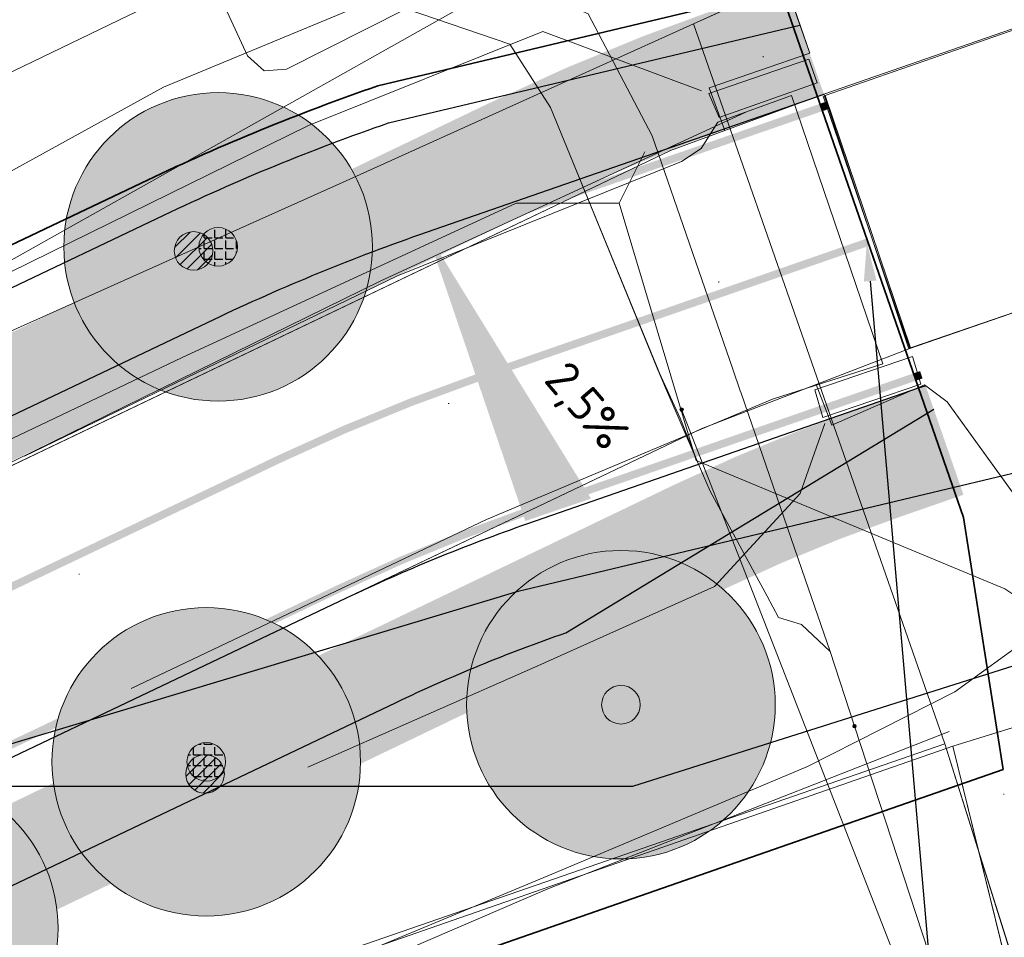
# Model space of a CAD drawing. Header units: metres. Extents: x 163628 to 167855, y 402678 to 405435.
# Tile 207 of 256: x 165175 to 165188, y 403743 to 403755. Entities that reach past the tile are written whole.
import ezdxf
from ezdxf import colors
from ezdxf.entities.mleader import LeaderData, LeaderLine
from ezdxf.math import Vec2, Vec3

# ---------------------------------------------------------------- set-up
doc = ezdxf.new("R2010")
doc.units = ezdxf.units.M
doc.linetypes.add('X-CA190022.004-UO-DWM_Snelfietsroute$0$1-2', pattern=[3, 0, -2, 1])
doc.layers.get('0').update_dxf_attribs({"lineweight": 25})
for name, color, linetype, lineweight in [('X-CA190022.004-UO-BGT_Ondergrond$0$GE_316_WGDFietspad_Vlak_GEM', 253, 'Continuous', 9), ('X-CA190022.004-UO-BGT_Ondergrond$0$GE_367_OWGBerm_groenvoorziening_grasenk_GEM', 253, 'Continuous', 9), ('X-CA190022.004-UO-BGT_Ondergrond$0$GE_471_BTDBouwland_Vlak_GEM', 253, 'Continuous', 9), ('X-CA190022.004-UO-BGT_Ondergrond$0$GE_523_WTDGreppel_drogesloot_Vlak_GEM', 253, 'Continuous', 9), ('X-CA190022.004-UO-BGT_Ondergrond$0$GE_541_OWTOever_slootkant_Vlak_GEM', 253, 'Continuous', 9), ('X-CA190022.004-UO-BGT_Ondergrond$0$GE_701_OBDOverbrugging_dek_Vlak_GEM', 253, 'Continuous', 9), ('X-CA190022.004-UO-DTM inmeting$0$B-ME-KW-KUNSTWERK_BRUG_FIETSBRUG-G', 170, 'Continuous', 18), ('X-CA190022.004-UO-DTM inmeting$0$B-WE-GR-BOOM-S', 246, 'Continuous', 0), ('X-CA190022.004-UO-DTM inmeting$0$B-WE-GW-TALUD_KRUIN-G', 246, 'Continuous', 0), ('X-CA190022.004-UO-DTM inmeting$0$B-WE-GW-TALUD_TEEN-G', 246, 'Continuous', 0), ('X-CA190022.004-UO-DTM inmeting$0$B-WE-GW-WATERGANG_BODEM-G', 246, 'Continuous', 0), ('X-CA190022.004-UO-DTM inmeting$0$B-WE-IE-TERREINAFSCHEIDING_KUNSTMATIG_RASTERHEKWERK-G', 246, 'X-CA190022.004-UO-DTM inmeting$0$IE-TERREINAFSCHEIDING-KUNSTMATIG-OPEN', 0), ('X-CA190022.004-UO-DTM inmeting$0$B-WE-OG-HOOGTEPUNT-S', 246, 'Continuous', 0), ('X-CA190022.004-UO-DTM inmeting$0$B-WE-VH-VERHARDING_ASFALT-G', 246, 'Continuous', 0), ('X-CA190022.004-UO-DTM inmeting$0$B-WE-VH-VERHARDING_BETON-G', 246, 'Continuous', 0), ('X-CA190022.004-UO-DWM_Beplanting$0$B-WE-GR-BOOM-S AFKOMSTIG UIT BGT', 252, 'Continuous', 0), ('X-CA190022.004-UO-DWM_Beplanting$0$N-GV-GR-BOOM_SOLITAIR-G', 92, 'Continuous', 18), ('X-CA190022.004-UO-DWM_Beplanting$0$N-WE-GR-BOOM-S', 90, 'Continuous', 18), ('X-CA190022.004-UO-DWM_Snelfietsroute$0$N-WE-GW-BERM-G', 125, 'Continuous', 25), ('X-CA190022.004-UO-DWM_Snelfietsroute$0$N-WE-VH-KANTVERHARDING-G', 125, 'Continuous', 25), ('X-CA190022.004-UO-DWM_Snelfietsroute$0$N-WE-VW-MARKERING_LANGS_STREEP_12-G', 7, 'X-CA190022.004-UO-DWM_Snelfietsroute$0$1-2', 35), ('X-CA190022.004-UO-DWM_Snelfietsroute$0$N-WE-VW-MARKERING_LANGS_STREEP_DOORGETROKKEN_010-G', 125, 'Continuous', 25), ('X-CA190022.004-UO-GZM_Werkgrens_v0.1$0$N-WE-KG-GRENS_SYSTEEMGRENS-G', 7, 'X-CA190022.004-UO-GZM_Werkgrens_v0.1$0$KG-OG', 35), ('X-CA190022.004-UO-KAD_Percelen$0$B-WE-KG-GRENS_PERCEEL-GV', 150, 'Continuous', 9), ('X-CA190022.004-UO-TXT_Tekst 1op200$0$N-WE-VH-VERKANTING-G', 7, 'Continuous', 35), ('X-CA190022.004-UO-TXT_Tekst 1op200$0$N-WE-VH-VERKANTING-T18', 7, 'Continuous', 18), ('X-CA190022.004-UO-TXT_Tekst 1op200$0$X-XX-AL-T25- LEADER BOVENGRONDSE INFRA', 7, 'Continuous', 25), ('X-CA190022.004-UO-WHM_Riolering gemeente - drukleidingen_v0.1$0$Riool_onder_druk_asbestcement_leidingen_450_hgml', 214, 'X-CA190022.004-UO-WHM_Riolering gemeente - drukleidingen_v0.1$0$1-200 PERSLEIDING', 25), ('X-CA190022.004-UO-WHM_Riolering gemeente - drukleidingen_v0.1$0$Riool_onder_druk_pvc_leidingen_400_hgml', 214, 'X-CA190022.004-UO-WHM_Riolering gemeente - drukleidingen_v0.1$0$1-200 PERSLEIDING', 25)]:
    doc.layers.add(name, color=color, linetype=linetype, lineweight=lineweight)
doc.layers.add('X-CA190022.004-UO-DTM inmeting$0$X-XX-AL-MEETPUNT-S', color=246, linetype='Continuous', lineweight=0, plot=False)
doc.layers.add('X-CA190022.004-UO-DWM_Beplanting$0$B-WE-GR-BOOM-S AFKOMSTIG UIT BOMENBESTAND GEMEENTE', color=252, linetype='Continuous')
doc.layers.add('X-CA190022.004-UO-DWM_Beplanting$0$N-GV-GR-GRAS-A-200', color=7, linetype='Continuous')
for name, color, linetype, lineweight, transparency in [('X-CA190022.004-UO-KL_Wenstracé_v0.3$0$N-WE-KL-TRACE_WENSTRACE-G 1.5m', 24, 'Continuous', 35, 0.6), ('X-CA190022.004-UO-KLIC$0$B-OI-KL-DATA_ZIGGO BV_0000546674_VECT_19O042616-G', 42, 'X-CA190022.004-UO-KLIC$0$1-200 ZIGGO', 0, 0.25), ('X-CA190022.004-UO-KLIC$0$B-WE-KL-ET_LS-G', 42, 'X-CA190022.004-UO-KLIC$0$1-200 LAAGSPANNING', 0, 0.25), ('X-CA190022.004-UO-KLIC$0$B-WE-KL-ET_LS_HULPSTUK-S', 42, 'X-CA190022.004-UO-KLIC$0$1-200 LAAGSPANNING', 0, 0.25), ('X-CA190022.004-UO-KLIC$0$B-WE-KL-ET_LS_KABELBED-G', 42, 'X-CA190022.004-UO-KLIC$0$1-200 LAAGSPANNING', 0, 0.25), ('X-CA190022.004-UO-KLIC$0$B-WE-KL-ET_MS-G', 42, 'X-CA190022.004-UO-KLIC$0$1-200 MIDDENSPANNING', 0, 0.25), ('X-CA190022.004-UO-KLIC$0$B-WE-KL-ET_MS_DUCT-G', 42, 'X-CA190022.004-UO-KLIC$0$1-200 MIDDENSPANNING', 0, 0.25), ('X-CA190022.004-UO-KLIC$0$B-WE-KL-ET_MS_HULPSTUK-S', 42, 'X-CA190022.004-UO-KLIC$0$1-200 MIDDENSPANNING', 0, 0.25), ('X-CA190022.004-UO-KLIC$0$B-WE-KL-ET_MS_MANTELBUIS-G', 42, 'X-CA190022.004-UO-KLIC$0$1-200 MIDDENSPANNING', 0, 0.25)]:
    doc.layers.add(name, color=color, linetype=linetype, lineweight=lineweight, transparency=transparency)
doc.styles.add('X-CA190022.004-UO-KLIC$0$NLCS-ISO', font='NLCS-ISO.ttf')
doc.styles.add('X-CA190022.004-UO-TXT_Tekst 1op200$0$NLCS-ISO-M200-T25', font='NLCS-ISO.ttf', dxfattribs={"height": 0.5})
doc.styles.add('X-CA190022.004-UO-TXT_Tekst 1op200$0$NLCS-ISO-M500-T18', font='NLCS-ISO.ttf', dxfattribs={"height": 0.9})
doc.styles.add('X-CA190022.004-UO-WHM_Riolering gemeente - drukleidingen_v0.1$0$NLCS-ISO', font='NLCS-ISO.ttf')
doc.linetypes.add('X-CA190022.004-UO-DTM inmeting$0$IE-TERREINAFSCHEIDING-KUNSTMATIG-OPEN', pattern='A,7,-1.5,[67,NLCS.SHX,S=0.75,R=0,X=0,Y=0],-1.5', length=10)
doc.linetypes.add('X-CA190022.004-UO-GZM_Werkgrens_v0.1$0$KG-OG', pattern='A,5.5,-1.5,[2,NLCS.SHX,S=0.5,R=0,X=0,Y=0],-1.5', length=8.5)
doc.linetypes.add('X-CA190022.004-UO-KLIC$0$1-200 LAAGSPANNING', pattern='A,1.5,-0.6,["LS",X-CA190022.004-UO-KLIC$0$NLCS-ISO,S=0.24,R=0,X=-0.45,Y=-0.12],-0.05', length=2.15)
doc.linetypes.add('X-CA190022.004-UO-KLIC$0$1-200 MIDDENSPANNING', pattern='A,1.5,-0.6,["MS",X-CA190022.004-UO-KLIC$0$NLCS-ISO,S=0.24,R=0,X=-0.5,Y=-0.12],-0.05', length=2.15)
doc.linetypes.add('X-CA190022.004-UO-KLIC$0$1-200 ZIGGO', pattern='A,1.5,-0.6,["ZIGGO",X-CA190022.004-UO-KLIC$0$NLCS-ISO,S=0.24,R=0,X=-0.5,Y=-0.12],-0.5', length=2.6)
doc.linetypes.add('X-CA190022.004-UO-WHM_Riolering gemeente - drukleidingen_v0.1$0$1-200 PERSLEIDING', pattern='A,1.5,-0.6,["PERS",X-CA190022.004-UO-WHM_Riolering gemeente - drukleidingen_v0.1$0$NLCS-ISO,S=0.24,R=0,X=-0.5,Y=-0.12],-0.65', length=2.75)

# ---------------------------------------------------------------- blocks, each defined once
blk = doc.blocks.new('X-CA190022.004-UO-DTM inmeting$0$punt')
at = {"color": 0, "lineweight": -2}
blk.add_line((0, 0), (0, 0), dxfattribs=at)
blk = doc.blocks.new('X-CA190022.004-UO-DTM inmeting$0$SOG-HOOGTEPUNT-SO')
for p, q in [((-0.5, 0), (0.5, 0)), ((0, 0.5), (0, -0.5))]:
    blk.add_line(p, q)
blk = doc.blocks.new('X-CA190022.004-UO-DTM inmeting$0$boom')
h = blk.add_hatch()
h.set_pattern_fill('ANSI31', color=256, scale=0.13)
h.paths.add_polyline_path([(-1, 0, 1), (1, 0, 1)])
blk.add_circle((0, 0), 1)
blk = doc.blocks.new('X-CA190022.004-UO-KLIC$0$SKL-WTB_HULP_MOF-SO')
at = {"linetype": 'ByBlock', "lineweight": 18}
h = blk.add_hatch(color=0, dxfattribs=at)
h.dxf.hatch_style = 1
h.paths.add_polyline_path([(-0.5625, 0, 1), (0.5625, 0, 1)])
at = {"color": 0, "linetype": 'ByBlock', "lineweight": 18}
blk.add_circle((0, 0), 0.5625, dxfattribs=at)
at = {"color": 0, "linetype": 'ByBlock', "lineweight": 18, "style": 'X-CA190022.004-UO-KLIC$0$NLCS-ISO', "flags": 1}
for tag, p in [('TYPE', (1.5, 0)), ('OMSCHRIJVING', (1.5, -3)), ('LABEL', (1.5, -1.5))]:
    blk.add_attdef(tag, p, '', height=1, dxfattribs=at)
blk = doc.blocks.new('X-CA190022.004-UO-DWM_Beplanting$0$SGR-BOOM_01-SO')
at = {"linetype": 'ByBlock', "lineweight": 18}
h = blk.add_hatch(color=0, dxfattribs=at)
h.dxf.hatch_style = 1
edge = h.paths.add_edge_path()
edge.add_arc((0, 0), 0.25, 0, 360)
at = {"color": 0, "linetype": 'ByBlock', "lineweight": 18}
for radius in [2, 0.25]:
    blk.add_circle((0, 0), radius, dxfattribs=at)
blk = doc.blocks.new('X-CA190022.004-UO-DWM_Beplanting$0$IMGEOBoom')
at = {"transparency": 33554457}
h = blk.add_hatch(color=256, dxfattribs=at)
h.dxf.hatch_style = 1
edge = h.paths.add_edge_path()
edge.add_arc((0, 0), 100, 0, 360)
edge = h.paths.add_edge_path(flags=17)
edge.add_arc((0, 0), 12.5, 0, 360)
h = blk.add_hatch()
h.set_pattern_fill('ANGLE', color=256)
h.set_pattern_definition([(0, (0, 0), (0, 6.985), [5.08, -1.905]), (90, (0, 0), (-6.985, 4e-16), [5.08, -1.905])])
edge = h.paths.add_edge_path(flags=17)
edge.add_arc((0, 0), 12.5, 0, 360)
at = {"layer": 'X-CA190022.004-UO-DWM_Beplanting$0$N-GV-GR-GRAS-A-200'}
h = blk.add_hatch(color=256, dxfattribs=at)
h.dxf.hatch_style = 1
edge = h.paths.add_edge_path(flags=17)
edge.add_arc((0, 0), 12.5, 0, 360)
at = {"xscale": 50, "yscale": 50, "zscale": 50}
blk.add_blockref('X-CA190022.004-UO-DWM_Beplanting$0$SGR-BOOM_01-SO', (0, 0), dxfattribs=at)
blk = doc.blocks.new('X-CA190022.004-UO-DWM_Beplanting$0$sfr nieuwe boom')
at = {"layer": 'X-CA190022.004-UO-DWM_Beplanting$0$N-GV-GR-BOOM_SOLITAIR-G', "transparency": 33554470}
h = blk.add_hatch(color=256, dxfattribs=at)
h.dxf.hatch_style = 1
edge = h.paths.add_edge_path()
edge.add_arc((0, 0), 2, 0, 360)
at = {"layer": 'X-CA190022.004-UO-DWM_Beplanting$0$N-GV-GR-BOOM_SOLITAIR-G'}
h = blk.add_hatch(color=256, dxfattribs=at)
h.dxf.hatch_style = 1
edge = h.paths.add_edge_path()
edge.add_arc((0, 0), 0.25, 0, 360)
for radius in [2, 0.25]:
    blk.add_circle((0, 0), radius, dxfattribs=at)
blk = doc.blocks.new('*U79')
blk.add_solid([(2.5, 0.9), (2.5, 0), (-1.457, 0)])

msp = doc.modelspace()

# ---------------------------------------------------------------- linework, layer by layer
at = {"layer": 'X-CA190022.004-UO-BGT_Ondergrond$0$GE_316_WGDFietspad_Vlak_GEM', "flags": 128}
for points in [[(165202.63, 403755.706), (165194.848, 403753.018), (165192.101, 403752.069), (165186.921, 403750.28), (165185.821, 403753.58), (165190.8, 403755.308), (165193.719, 403756.321), (165201.987, 403759.192), (165206.213, 403760.659), (165207.345, 403757.335), (165202.63, 403755.706)], [(165185.719, 403749.815), (165184.231, 403749.24), (165122.291, 403719.73), (165053.915, 403686.762), (165052.461, 403689.781), (165132.711, 403728.4), (165183.831, 403752.85), (165184.537, 403753.109), (165185.821, 403753.58), (165186.921, 403750.28), (165185.719, 403749.815)]]:
    msp.add_lwpolyline(points, dxfattribs=at)
at = {"layer": 'X-CA190022.004-UO-BGT_Ondergrond$0$GE_367_OWGBerm_groenvoorziening_grasenk_GEM', "flags": 128}
for points in [[(164932.953, 403634.789), (165023.639, 403678.975), (165070.999, 403701.067), (165132.581, 403730.701), (165170.417, 403748.692), (165184.73, 403756.741), (165185.637, 403754.111), (165184.335, 403753.662), (165184.537, 403753.109)], [(165184.537, 403753.109), (165183.831, 403752.85), (165132.711, 403728.4), (165052.461, 403689.781), (164928.718, 403630.232), (164889.73, 403611.47), (164818.92, 403577.18), (164816.029, 403574.659)], [(165122.937, 403717.713), (165094.402, 403704.045), (165032.278, 403674.165), (165005.531, 403661.522), (164948.23, 403634.27), (164926.832, 403623.885), (164907.381, 403614.3), (164900.508, 403610.843), (164898.003, 403609.583), (164897.083, 403611.142), (164930.224, 403627.122), (165053.915, 403686.762), (165122.291, 403719.73), (165184.231, 403749.24), (165185.719, 403749.815), (165185.922, 403749.29), (165187.126, 403749.813), (165187.419, 403749.59), (165190.069, 403745.923), (165187.491, 403745.125), (165175.482, 403740.948), (165156.764, 403733.73), (165124.503, 403718.459), (165122.937, 403717.713)]]:
    msp.add_lwpolyline(points, dxfattribs=at)
at = {"layer": 'X-CA190022.004-UO-BGT_Ondergrond$0$GE_471_BTDBouwland_Vlak_GEM', "flags": 128}
msp.add_lwpolyline([(164926.832, 403623.885), (164948.23, 403634.27), (165005.531, 403661.522), (165032.278, 403674.165), (165094.402, 403704.045), (165122.937, 403717.713), (165135.997, 403688.925), (165137.32, 403689.851), (165124.503, 403718.459), (165156.764, 403733.73), (165175.482, 403740.948), (165187.491, 403745.125), (165193.408, 403721.084)], dxfattribs=at)
at = {"layer": 'X-CA190022.004-UO-BGT_Ondergrond$0$GE_523_WTDGreppel_drogesloot_Vlak_GEM', "flags": 128}
msp.add_lwpolyline([(165184.73, 403756.741), (165170.417, 403748.692), (165132.581, 403730.701), (165070.999, 403701.067), (165023.639, 403678.975), (164932.953, 403634.789)], dxfattribs=at)
at = {"layer": 'X-CA190022.004-UO-BGT_Ondergrond$0$GE_541_OWTOever_slootkant_Vlak_GEM', "flags": 128}
msp.add_lwpolyline([(165193.408, 403721.084), (165187.491, 403745.125), (165190.069, 403745.923), (165187.419, 403749.59), (165187.126, 403749.813), (165185.922, 403749.29), (165185.719, 403749.815), (165186.921, 403750.28), (165185.821, 403753.58), (165184.537, 403753.109), (165184.335, 403753.662), (165185.637, 403754.111), (165184.73, 403756.741), (165183.018, 403761.706)], dxfattribs=at)
at = {"layer": 'X-CA190022.004-UO-BGT_Ondergrond$0$GE_701_OBDOverbrugging_dek_Vlak_GEM', "flags": 128}
msp.add_lwpolyline([(165207.345, 403757.335), (165202.63, 403755.706), (165192.101, 403752.069), (165191.826, 403751.974), (165186.921, 403750.28), (165185.821, 403753.58), (165190.8, 403755.308), (165201.987, 403759.192), (165206.213, 403760.659), (165207.345, 403757.335)], dxfattribs=at)
at = {"layer": 'X-CA190022.004-UO-DTM inmeting$0$B-ME-KW-KUNSTWERK_BRUG_FIETSBRUG-G'}
for points in [[(165206.204, 403760.615, 9.242), (165200.542, 403758.659, 9.334), (165195.76, 403757.018, 9.36), (165190.21, 403755.091, 9.331), (165185.837, 403753.562, 9.249)], [(165207.335, 403757.322, 9.239), (165201.64, 403755.4, 9.294), (165196.89, 403753.74, 9.334), (165191.331, 403751.796, 9.322), (165186.946, 403750.29, 9.25)], [(165185.837, 403753.562, 9.249), (165186.946, 403750.29, 9.25)]]:
    msp.add_polyline3d(points, dxfattribs=at)
at = {"layer": 'X-CA190022.004-UO-DTM inmeting$0$B-WE-GW-TALUD_KRUIN-G'}
for points in [[(165184.233, 403753.625, 8.976), (165182.177, 403754.395, 8.756), (165179.141, 403753.176, 8.877), (165171.917, 403749.625, 8.854)], [(165179.132, 403744.856, 9.054), (165182.111, 403746.17, 9.015), (165184.403, 403747.197, 9.045), (165185.515, 403748.403, 9.063), (165185.835, 403749.309, 9.169)]]:
    msp.add_polyline3d(points, dxfattribs=at)
at = {"layer": 'X-CA190022.004-UO-DTM inmeting$0$B-WE-GW-TALUD_TEEN-G'}
msp.add_polyline3d([(165178.59, 403741.924, 8.235), (165182.344, 403743.488, 8.168), (165185.607, 403744.864, 8.072), (165187.517, 403745.831, 8.06), (165188.508, 403746.551, 8.069), (165190.064, 403747.417, 7.897)], dxfattribs=at)
at = {"layer": 'X-CA190022.004-UO-DTM inmeting$0$B-WE-GW-WATERGANG_BODEM-G'}
for points in [[(165170.22, 403751.424, 8.403), (165176.806, 403754.602, 8.245), (165181.557, 403756.858, 8.22), (165183.919, 403758.001, 8.192), (165185.718, 403758.888, 7.816), (165185.534, 403760.683, 7.684), (165184.966, 403762.553, 7.548)], [(165170.981, 403750.214, 8.437), (165177.258, 403753.67, 8.285), (165181.847, 403755.579, 8.119), (165185.217, 403756.44, 8.141), (165187.213, 403756.235, 7.656), (165188.152, 403755.404, 7.526), (165188.541, 403754.895, 7.431)]]:
    msp.add_polyline3d(points, dxfattribs=at)
at = {"layer": 'X-CA190022.004-UO-DTM inmeting$0$B-WE-IE-TERREINAFSCHEIDING_KUNSTMATIG_RASTERHEKWERK-G'}
for p, q in [((165182.241, 403743.277, 8.142), (165187.447, 403745.316, 8.043)), ((165178.665, 403741.74, 8.26), (165182.241, 403743.277, 8.142))]:
    msp.add_line(p, q, dxfattribs=at)
at = {"layer": 'X-CA190022.004-UO-DTM inmeting$0$B-WE-VH-VERHARDING_ASFALT-G'}
for points in [[(165185.402, 403753.562, 9.24), (165184.448, 403753.22, 9.169), (165184.231, 403752.878, 9.149), (165183.974, 403752.71, 9.136), (165180.295, 403751.226, 9.113), (165175.46, 403748.888, 9.106)], [(165186.584, 403750.086, 9.228), (165185.402, 403753.562, 9.24)], [(165184.808, 403753.349, 9.208), (165180.069, 403751.157, 9.107), (165172.723, 403747.553, 9.076)], [(165186.584, 403750.086, 9.228), (165185.154, 403749.626, 9.155), (165181.447, 403748.068, 9.125), (165176.842, 403745.873, 9.117)]]:
    msp.add_polyline3d(points, dxfattribs=at)
at = {"layer": 'X-CA190022.004-UO-DTM inmeting$0$B-WE-VH-VERHARDING_BETON-G'}
for points in [[(165185.625, 403754.037, 9.342), (165185.733, 403753.727, 9.337), (165184.462, 403753.279, 9.319), (165184.329, 403753.592, 9.308)], [(165187.076, 403749.82, 9.325), (165186.968, 403750.181, 9.324), (165185.702, 403749.749, 9.262), (165185.806, 403749.389, 9.215)]]:
    msp.add_polyline3d(points, close=True, dxfattribs=at)
msp.add_polyline3d([(165185.813, 403753.556, 9.248), (165186.936, 403750.282, 9.251)], dxfattribs=at)
at = {"layer": 'X-CA190022.004-UO-DWM_Snelfietsroute$0$N-WE-GW-BERM-G', "flags": 128}
for points in [[(164803.319, 403564.007), (164805.339, 403565.519, 0.087199), (164810.434, 403570.944, -0.136189), (164821.894, 403580.995), (164894.694, 403616.096), (164927.835, 403632.076), (165051.526, 403691.716), (165119.914, 403724.69), (165177.266, 403752.014, -0.027628), (165180.178, 403753.209), (165185.509, 403754.477)], [(164807.522, 403558.409), (164809.535, 403559.916, 0.087199), (164816.289, 403567.107, -0.136189), (164824.934, 403574.689), (164897.734, 403609.791), (164930.876, 403625.771), (165054.566, 403685.411), (165122.939, 403718.377), (165180.277, 403745.695, -0.027628), (165182.474, 403746.596), (165187.245, 403749.496)]]:
    msp.add_lwpolyline(points, format="xyb", dxfattribs=at)
at = {"layer": 'X-CA190022.004-UO-DWM_Snelfietsroute$0$N-WE-VH-KANTVERHARDING-G', "flags": 128}
for points in [[(164809.216, 403566.982, 0.043517), (164811.688, 403570.122, -0.136189), (164822.545, 403579.644), (164895.346, 403614.745), (164928.487, 403630.725), (165052.178, 403690.365), (165120.562, 403723.337), (165177.912, 403750.66, -0.027628), (165180.67, 403751.792), (165185.737, 403753.551)], [(165165.479, 403740.306), (165179.632, 403747.049, -0.027628), (165181.982, 403748.013), (165187.049, 403749.772)]]:
    msp.add_lwpolyline(points, format="xyb", dxfattribs=at)
for points in [[(165185.737, 403753.551), (165185.821, 403753.58)], [(165187.049, 403749.772), (165187.133, 403749.801)]]:
    msp.add_lwpolyline(points, dxfattribs=at)
at = {"layer": 'X-CA190022.004-UO-DWM_Snelfietsroute$0$N-WE-VW-MARKERING_LANGS_STREEP_12-G', "linetype": 'X-CA190022.004-UO-DWM_Snelfietsroute$0$1-2', "const_width": 0.1, "flags": 128}
msp.add_lwpolyline([(164831.945, 403581.956), (164896.214, 403612.944), (164929.355, 403628.924), (165053.046, 403688.564), (165121.427, 403721.534), (165178.772, 403748.854, -0.027628), (165181.326, 403749.902), (165186.393, 403751.662)], format="xyb", dxfattribs=at)
at = {"layer": 'X-CA190022.004-UO-DWM_Snelfietsroute$0$N-WE-VW-MARKERING_LANGS_STREEP_DOORGETROKKEN_010-G', "const_width": 0.1, "flags": 128}
for points in [[(164809.326, 403566.88, 0.043517), (164811.814, 403570.04, -0.136189), (164822.61, 403579.508), (164895.411, 403614.61), (164928.552, 403630.59), (165052.243, 403690.23), (165120.627, 403723.202), (165177.976, 403750.525, -0.027628), (165180.719, 403751.65), (165185.787, 403753.409)], [(164812.023, 403564.347, 0.043517), (164814.909, 403568.012, -0.136189), (164824.217, 403576.176), (164897.018, 403611.277), (164930.159, 403627.257), (165053.85, 403686.897), (165122.226, 403719.865), (165179.567, 403747.184, -0.027628), (165181.933, 403748.155), (165187, 403749.914)]]:
    msp.add_lwpolyline(points, format="xyb", dxfattribs=at)
for points in [[(165185.787, 403753.409), (165185.87, 403753.438)], [(165187, 403749.914), (165187.084, 403749.943)]]:
    msp.add_lwpolyline(points, dxfattribs=at)
at = {"layer": 'X-CA190022.004-UO-GZM_Werkgrens_v0.1$0$N-WE-KG-GRENS_SYSTEEMGRENS-G', "ltscale": 0.2, "flags": 128}
msp.add_lwpolyline([(164202.447, 403276.261, -0.007014), (164204.684, 403278.194), (164207.732, 403280.631), (164216.351, 403287.471), (164219.004, 403289.434), (164219.375, 403289.729), (164237.184, 403303.185), (164244.587, 403308.605), (164248.73, 403311.638), (164253.977, 403315.367), (164261.175, 403320.48), (164269.682, 403326.324), (164277.478, 403331.538), (164300.139, 403346.153), (164322.964, 403359.926), (164334.073, 403366.292), (164351.665, 403375.797), (164373.742, 403387.55), (164399.95, 403400.464), (164429.28, 403414.743), (164430.124, 403415.141), (164430.948, 403415.506), (164431.777, 403415.846), (164432.615, 403416.161), (164433.462, 403416.453), (164434.316, 403416.72), (164435.176, 403416.962), (164436.043, 403417.179), (164436.306, 403417.259, -0.099821), (164451.982, 403417.179, 0.131087), (164471.53, 403420.948), (164482.533, 403426.243), (164490.693, 403418.8), (164492.586, 403419.707), (164495.404, 403416.53, -0.0101), (164498.074, 403413.536), (164499.385, 403412.005), (164502.276, 403408.653), (164509.274, 403412.948), (164511.768, 403416.461), (164509.186, 403420.201, -0.175036), (164509.321, 403422.135, -0.180129), (164510.517, 403423.431), (164518.825, 403427.315), (164545.03, 403439.927), (164571.695, 403452.754), (164577.955, 403456.064), (164591.472, 403464.142), (164595.446, 403466.159), (164599.431, 403468.182), (164600.854, 403468.863), (164605.94, 403471.242), (164622.016, 403477.758), (164627.273, 403479.889), (164631.947, 403481.905), (164633.267, 403482.539, 0.084778), (164642.609, 403485.38), (164759.332, 403541.386), (164770.974, 403544.815), (164773.272, 403545.397), (164787.887, 403542.29), (164789.899, 403542.38), (164793.252, 403543.048), (164800.24, 403546.814), (164803.671, 403549.366), (164804.774, 403550.36), (164806.983, 403547.387), (164807.907, 403546.199), (164811.87, 403549.281), (164810.953, 403550.46), (164809.512, 403552.406), (164808.343, 403553.575), (164810.024, 403555.089), (164807.827, 403558.012), (164809.834, 403559.516, 0.087199), (164816.707, 403566.833, -0.136189), (164825.151, 403574.239), (164897.952, 403609.34), (164931.093, 403625.32), (165054.784, 403684.96), (165123.155, 403717.926), (165148.566, 403730.033), (165175.654, 403740.478), (165188.146, 403744.824), (165187.632, 403748.092), (165185.258, 403754.932), (165180.038, 403753.689, 0.027846), (165177.051, 403752.466), (165119.698, 403725.141), (165051.309, 403692.167), (164927.618, 403632.527), (164894.477, 403616.547), (164821.676, 403581.445, 0.136189), (164810.016, 403571.218, -0.087199), (164805.039, 403565.919), (164803.02, 403564.408), (164799.415, 403569.204), (164798.615, 403568.604), (164797.815, 403568.006), (164797.216, 403568.806), (164793.371, 403565.926), (164793.97, 403565.126), (164792.376, 403563.932), (164795.885, 403559.064, -0.201548), (164780.097, 403554.057, 0.075656), (164771.169, 403553.982, -0.009755), (164764.075, 403552.536), (164754.286, 403547.799), (164747.474, 403544.606), (164708.34, 403525.583), (164686.218, 403515.365), (164675.148, 403509.865), (164663.524, 403504.258), (164644.327, 403495.071), (164639.493, 403492.723), (164638.201, 403492.127, -0.201818), (164621.846, 403491.8, 0.209498), (164598.58, 403490.973), (164556.157, 403470.566), (164536.299, 403461.008), (164516.318, 403451.408), (164508.232, 403447.512), (164500.187, 403443.642), (164497.203, 403443.008), (164495.09, 403442.274, 0.130794), (164492.913, 403444.811), (164488.435, 403447.885), (164494.899, 403449.835), (164490.315, 403452.233), (164484.484, 403450.597, -0.076427), (164479.748, 403454.723), (164478.799, 403455.857), (164474.918, 403452.962), (164457.343, 403473.566), (164451.257, 403468.374), (164465.519, 403451.653, -0.484297), (164464.817, 403448.113), (164461.416, 403446.394), (164463.893, 403441.77), (164464.916, 403439.614), (164433.017, 403424.683, 0.05166), (164425.3, 403421.703), (164396.431, 403407.648), (164370.094, 403394.67), (164347.884, 403382.848), (164330.182, 403373.283), (164318.908, 403366.822), (164295.903, 403352.941), (164273.086, 403338.225), (164265.193, 403332.947), (164256.594, 403327.039), (164249.344, 403321.888), (164244.05, 403318.127), (164239.86, 403315.06), (164232.409, 403309.604), (164214.476, 403296.054), (164201.289, 403285.589, 0.012131), (164197.414, 403282.357)], format="xyb", close=True, dxfattribs=at)
at = {"layer": 'X-CA190022.004-UO-KAD_Percelen$0$B-WE-KG-GRENS_PERCEEL-GV', "flags": 128}
for points in [[(164893.326, 403621.049), (164894.973, 403617.537), (164934.976, 403636.621), (164979.678, 403658.296), (165027.357, 403681.153), (165069.929, 403701.778), (165110.237, 403720.92), (165149.076, 403738.774), (165179.629, 403752.458), (165184.131, 403754.492), (165206.02, 403764.38), (165203.794, 403770.499), (165202.86, 403770.048), (165202.993, 403769.772), (165184.269, 403760.722), (165184.133, 403761.004), (165078.673, 403710.073), (164934.06, 403640.745)], [(164894.973, 403617.537), (164900.08, 403610.457), (165123.49, 403718.122), (165153.465, 403732.522), (165174.034, 403740.54), (165187.387, 403745.159), (165184.131, 403754.492), (165179.629, 403752.458), (165149.076, 403738.774), (165110.237, 403720.92), (165069.929, 403701.778), (165027.357, 403681.153), (164979.678, 403658.296), (164934.976, 403636.621)]]:
    msp.add_lwpolyline(points, close=True, dxfattribs=at)
for points in [[(165206.02, 403764.38), (165184.131, 403754.492), (165187.387, 403745.159), (165190.31, 403735.894)], [(165190.31, 403735.894), (165187.387, 403745.159), (165174.034, 403740.54), (165153.465, 403732.522), (165123.49, 403718.122), (165130.463, 403701.225), (165143.28, 403674.542), (165051.478, 403636.914), (165052.972, 403608.453)]]:
    msp.add_lwpolyline(points, dxfattribs=at)
at = {"layer": 'X-CA190022.004-UO-KL_Wenstracé_v0.3$0$N-WE-KL-TRACE_WENSTRACE-G 1.5m', "lineweight": 18, "ltscale": 0.2, "const_width": 1.5}
for points in [[(164803.14, 403562.936), (164805.788, 403564.919, 0.080818), (164810.746, 403570.065, -0.128794), (164821.418, 403579.223), (164890.74, 403612.966, -0.001476), (164943.908, 403638.652), (165110.153, 403718.363, 0.00021), (165117.714, 403721.992), (165181.815, 403752.793, -0.028459), (165184.733, 403753.996), (165185.575, 403754.289)], [(164806.445, 403558.539), (164809.085, 403560.516, 0.080818), (164815.268, 403566.935, -0.128794), (164823.826, 403574.278), (164893.148, 403608.021, -0.001476), (164946.286, 403633.693), (165112.531, 403713.403, 0.00021), (165120.096, 403717.035), (165184.197, 403747.836, -0.028459), (165186.536, 403748.8), (165187.385, 403749.095)]]:
    msp.add_lwpolyline(points, format="xyb", dxfattribs=at)
at = {"layer": 'X-CA190022.004-UO-KLIC$0$B-OI-KL-DATA_ZIGGO BV_0000546674_VECT_19O042616-G', "flags": 128}
for points in [[(165211.5, 403758.167), (165212.833, 403751.833), (165212.5, 403746.167), (165212.833, 403744.833), (165217.5, 403730.167), (165217.5, 403728.833), (165215.833, 403727.833), (165212.833, 403727.167), (165196.833, 403725.167), (165194.5, 403725.167), (165190.833, 403742.5), (165190.167, 403744.167), (165189.167, 403746.5), (165188.167, 403747.167), (165184.167, 403748.833), (165183.167, 403752.167)], [(165183.167, 403752.167), (165183.5, 403752.833)], [(165183.167, 403752.167), (165181.833, 403752.167), (165177.5, 403750.167), (165066.833, 403697.5), (165031.5, 403680.167), (164863.167, 403598.833), (164841.833, 403588.833), (164825.5, 403581.5), (164822.5, 403579.833), (164818.5, 403577.167), (164814.833, 403573.5), (164813.167, 403571.167), (164810.167, 403563.5), (164809.167, 403561.833), (164807.833, 403560.167), (164806.167, 403559.167), (164805.5, 403559.167)]]:
    msp.add_lwpolyline(points, dxfattribs=at)
at = {"layer": 'X-CA190022.004-UO-KLIC$0$B-WE-KL-ET_LS-G'}
msp.add_lwpolyline([(165183.977, 403749.491), (165185.181, 403746.401), (165189.385, 403735.612), (165190.893, 403734.765), (165214.763, 403738.993), (165215.468, 403739.457), (165215.617, 403740.287), (165213.196, 403750.929), (165212.952, 403752.002)], dxfattribs=at)
at = {"layer": 'X-CA190022.004-UO-KLIC$0$B-WE-KL-ET_LS_KABELBED-G'}
msp.add_lwpolyline([(165183.977, 403749.491), (165185.181, 403746.401), (165189.385, 403735.612), (165190.893, 403734.765), (165214.763, 403738.993), (165215.468, 403739.457), (165215.617, 403740.287), (165213.196, 403750.929), (165212.952, 403752.002)], dxfattribs=at)
at = {"layer": 'X-CA190022.004-UO-KLIC$0$B-WE-KL-ET_MS-G', "linetype": 'X-CA190022.004-UO-KLIC$0$1-200 MIDDENSPANNING'}
for points in [[(165174.771, 403757.109), (165175.986, 403757.699), (165176.463, 403757.724), (165176.815, 403757.402), (165178.349, 403754.08), (165178.564, 403753.885), (165178.854, 403753.904), (165180.404, 403754.686), (165181.245, 403755.11), (165181.475, 403755.196), (165184.112, 403756.444), (165185.052, 403756.559), (165185.414, 403757.166), (165184.734, 403757.359), (165184.315, 403757.143), (165183.725, 403757.408), (165183.971, 403758.031), (165184.936, 403758.514), (165185.218, 403758.531), (165185.426, 403758.339), (165186.363, 403756.232), (165186.768, 403755.849), (165187.325, 403755.867), (165193.42, 403758.645)], [(165189.787, 403734.487), (165187.977, 403740.015), (165186.218, 403745.387), (165185.902, 403746.353), (165185.578, 403747.293), (165184.747, 403749.705), (165184.736, 403749.736), (165184.64, 403750.015), (165183.594, 403753.041), (165182.764, 403754.623), (165181.475, 403755.196), (165181.245, 403755.11), (165180.404, 403754.686), (165178.854, 403753.904), (165178.564, 403753.885), (165178.349, 403754.08), (165176.815, 403757.402), (165176.463, 403757.724), (165175.986, 403757.699), (165174.771, 403757.109), (165173.532, 403756.508), (165172.337, 403755.928), (165168.478, 403754.055), (165167.664, 403753.66)], [(165168.478, 403754.055), (165172.337, 403755.928), (165173.532, 403756.508), (165174.771, 403757.109), (165175.986, 403757.699), (165176.463, 403757.724), (165176.815, 403757.402), (165178.349, 403754.08), (165178.564, 403753.885), (165178.854, 403753.904), (165180.404, 403754.686), (165181.245, 403755.11), (165181.475, 403755.196), (165182.764, 403754.623), (165183.594, 403753.041), (165184.64, 403750.015), (165184.736, 403749.736), (165184.747, 403749.705), (165185.578, 403747.293), (165185.902, 403746.353), (165186.218, 403745.387), (165187.977, 403740.015), (165189.787, 403734.487)], [(165189.787, 403734.487), (165187.977, 403740.015), (165186.218, 403745.387), (165185.902, 403746.353), (165185.578, 403747.293), (165184.747, 403749.705), (165184.736, 403749.736), (165184.64, 403750.015), (165183.594, 403753.041), (165182.764, 403754.623), (165181.475, 403755.196), (165181.245, 403755.11), (165180.404, 403754.686), (165178.854, 403753.904), (165178.564, 403753.885), (165178.349, 403754.08), (165176.815, 403757.402), (165176.463, 403757.724), (165175.986, 403757.699), (165174.771, 403757.109), (165173.532, 403756.508), (165172.337, 403755.928), (165168.478, 403754.055)], [(165172.337, 403755.928), (165173.532, 403756.508), (165174.771, 403757.109), (165175.986, 403757.699), (165176.463, 403757.724), (165176.815, 403757.402), (165178.349, 403754.08), (165178.564, 403753.885), (165178.854, 403753.904), (165180.404, 403754.686), (165181.245, 403755.11), (165181.475, 403755.196), (165182.764, 403754.623), (165183.594, 403753.041), (165184.64, 403750.015), (165184.736, 403749.736), (165184.747, 403749.705), (165185.578, 403747.293), (165185.902, 403746.353), (165186.218, 403745.387), (165187.977, 403740.015), (165189.787, 403734.487)], [(165187.977, 403740.015), (165186.218, 403745.387), (165185.902, 403746.353), (165185.53, 403746.705), (165185.232, 403746.795), (165185.085, 403747.07), (165184.345, 403748.435), (165184.191, 403748.793), (165183.942, 403749.374), (165183.869, 403749.543), (165183.782, 403749.745), (165183.66, 403750.03), (165182.523, 403752.809), (165182.277, 403753.407), (165181.75, 403754.231), (165180.404, 403754.686), (165178.854, 403753.904), (165178.564, 403753.885), (165178.349, 403754.08), (165176.815, 403757.402), (165176.463, 403757.724), (165175.986, 403757.699), (165174.771, 403757.109)], [(165187.977, 403740.015), (165186.218, 403745.387), (165185.902, 403746.353), (165185.53, 403746.705), (165185.232, 403746.795), (165185.085, 403747.07), (165184.345, 403748.435), (165184.191, 403748.793), (165183.942, 403749.374), (165183.869, 403749.543), (165183.782, 403749.745), (165183.66, 403750.03), (165182.523, 403752.809), (165182.277, 403753.407), (165181.75, 403754.231), (165180.404, 403754.686), (165178.854, 403753.904), (165178.564, 403753.885), (165178.349, 403754.08), (165176.815, 403757.402), (165176.463, 403757.724), (165175.986, 403757.699), (165174.771, 403757.109)], [(165174.771, 403757.109), (165175.986, 403757.699), (165176.463, 403757.724), (165176.815, 403757.402), (165178.349, 403754.08), (165178.564, 403753.885), (165178.854, 403753.904), (165180.404, 403754.686), (165181.245, 403755.11), (165181.475, 403755.196), (165182.764, 403754.623), (165183.594, 403753.041), (165184.64, 403750.015), (165184.736, 403749.736), (165184.747, 403749.705), (165185.578, 403747.293), (165185.902, 403746.353), (165186.218, 403745.387), (165187.977, 403740.015), (165189.787, 403734.487)], [(165212.956, 403748.313), (165215.1, 403740.016), (165214.967, 403739.138), (165214.242, 403738.626), (165210.759, 403737.878), (165207.402, 403737.157), (165199.251, 403735.407), (165197.54, 403735.04), (165191.194, 403733.677), (165189.787, 403734.487), (165187.977, 403740.015), (165186.218, 403745.387)]]:
    msp.add_lwpolyline(points, dxfattribs=at)
at = {"layer": 'X-CA190022.004-UO-KLIC$0$B-WE-KL-ET_MS_DUCT-G'}
for points in [[(165182.523, 403752.809), (165182.277, 403753.407)], [(165185.578, 403747.293), (165184.747, 403749.705), (165184.736, 403749.736), (165184.64, 403750.015), (165183.594, 403753.041)], [(165183.594, 403753.041), (165184.64, 403750.015), (165184.736, 403749.736), (165184.747, 403749.705)], [(165183.782, 403749.745), (165182.523, 403752.809)], [(165183.66, 403750.03), (165183.789, 403749.748), (165183.88, 403749.548), (165183.957, 403749.38), (165184.191, 403748.793)], [(165184.191, 403748.793), (165184.345, 403748.435)]]:
    msp.add_lwpolyline(points, dxfattribs=at)
at = {"layer": 'X-CA190022.004-UO-KLIC$0$B-WE-KL-ET_MS_MANTELBUIS-G'}
for points in [[(165185.578, 403747.293), (165184.747, 403749.705), (165184.736, 403749.736), (165184.64, 403750.015), (165183.594, 403753.041)], [(165183.66, 403750.03), (165183.789, 403749.748), (165183.88, 403749.548), (165183.957, 403749.38), (165184.191, 403748.793)]]:
    msp.add_lwpolyline(points, dxfattribs=at)
at = {"layer": 'X-CA190022.004-UO-WHM_Riolering gemeente - drukleidingen_v0.1$0$Riool_onder_druk_asbestcement_leidingen_450_hgml', "flags": 128}
msp.add_lwpolyline([(165170.16, 403743.616), (165181.856, 403747.136), (165229.44, 403758.496), (165239.648, 403760.96), (165307.024, 403795.616), (165360.992, 403823.392), (165373.264, 403829.664), (165433.76, 403858.944), (165455.888, 403869.6), (165469.696, 403875.968), (165474.048, 403878.368), (165476.992, 403880), (165486.816, 403884.736), (165487.392, 403885.024), (165487.952, 403885.312), (165488.288, 403885.664), (165488.608, 403886.208), (165489.248, 403888.192), (165489.264, 403888.512), (165489.168, 403888.992), (165488.816, 403889.824), (165472.64, 403923.808), (165472.544, 403924.032), (165472.512, 403924.128), (165472.528, 403924.288), (165472.608, 403924.448), (165472.688, 403924.544), (165472.784, 403924.64), (165485.632, 403930.944), (165492.256, 403934.208), (165495.44, 403935.744), (165497.184, 403937.408), (165500.289, 403940.513)], dxfattribs=at)
at = {"layer": 'X-CA190022.004-UO-WHM_Riolering gemeente - drukleidingen_v0.1$0$Riool_onder_druk_pvc_leidingen_400_hgml', "flags": 128}
msp.add_lwpolyline([(165166.528, 403744.704), (165168.992, 403744.608), (165175.28, 403744.608), (165183.344, 403744.608), (165188.496, 403746.24), (165189.536, 403746.496), (165191.744, 403747.296), (165205.024, 403752.256), (165207.648, 403753.216), (165209.552, 403753.952), (165210.976, 403754.752), (165213.632, 403756.064), (165217.536, 403757.984), (165256.784, 403777.12), (165326.016, 403810.912), (165391.888, 403843.04), (165425.184, 403859.296), (165470.064, 403881.216), (165482.096, 403887.072), (165483.696, 403887.84), (165483.808, 403887.936), (165483.904, 403888.032), (165483.936, 403888.096), (165483.984, 403888.256), (165483.984, 403888.416), (165483.968, 403888.544), (165483.392, 403889.76), (165482.976, 403891.744), (165482.784, 403892.736), (165482.528, 403893.952), (165479.776, 403899.648), (165478.256, 403902.816), (165473.088, 403913.536), (165469.136, 403921.76), (165466.096, 403928.032), (165466.016, 403928.224), (165466, 403928.32), (165466, 403928.48), (165466.032, 403928.576), (165466.112, 403928.704), (165466.224, 403928.832), (165466.4, 403928.928), (165466.816, 403929.152), (165474.512, 403932.864), (165482.72, 403936.384), (165488.784, 403938.976), (165491.696, 403940.224), (165492.944, 403940.736), (165493.488, 403941.088), (165494.368, 403941.984), (165494.576, 403942.208), (165494.736, 403942.336), (165495.008, 403942.496), (165495.168, 403942.56), (165495.44, 403942.624), (165495.664, 403942.592), (165495.904, 403942.56), (165496.24, 403942.464), (165496.592, 403942.208), (165497.344, 403941.44), (165498.544, 403940.224), (165501.984, 403941.6)], dxfattribs=at)

# ---------------------------------------------------------------- block references
at = {"layer": 'X-CA190022.004-UO-DTM inmeting$0$B-WE-GR-BOOM-S', "linetype": 'ByBlock', "lineweight": -2, "xscale": 0.25, "yscale": 0.25, "zscale": 0.25}
for p in [(165177.65, 403751.549, 9.105), (165177.799, 403744.767, 9.135)]:
    msp.add_blockref('X-CA190022.004-UO-DTM inmeting$0$boom', p, dxfattribs=at)
at = {"layer": 'X-CA190022.004-UO-DTM inmeting$0$B-WE-OG-HOOGTEPUNT-S', "linetype": 'ByBlock', "lineweight": -2, "xscale": 0.01, "yscale": 0.01, "zscale": 0.01}
for p in [(165185.035, 403754.068, 8.696), (165184.458, 403751.146, 9.185), (165180.957, 403749.57, 9.155), (165176.166, 403747.357, 9.144), (165188.154, 403744.506, 8.057)]:
    msp.add_blockref('X-CA190022.004-UO-DTM inmeting$0$SOG-HOOGTEPUNT-SO', p, dxfattribs=at)
at = {"layer": 'X-CA190022.004-UO-DTM inmeting$0$X-XX-AL-MEETPUNT-S', "linetype": 'ByBlock', "lineweight": -2}
for p in [(165182.177, 403754.395, 8.756), (165185.625, 403754.037, 9.342), (165177.258, 403753.67, 8.285), (165185.733, 403753.727, 9.337), (165184.233, 403753.625, 8.976), (165184.329, 403753.592, 9.308), (165185.402, 403753.562, 9.24), (165185.813, 403753.556, 9.248), (165185.837, 403753.562, 9.249), (165184.462, 403753.279, 9.319), (165184.808, 403753.349, 9.208), (165179.141, 403753.176, 8.877), (165184.448, 403753.22, 9.169), (165184.231, 403752.878, 9.149), (165183.974, 403752.71, 9.136), (165180.295, 403751.226, 9.113), (165180.069, 403751.157, 9.107), (165186.936, 403750.282, 9.251), (165186.946, 403750.29, 9.25), (165186.584, 403750.086, 9.228), (165186.968, 403750.181, 9.324), (165187.076, 403749.82, 9.325), (165185.702, 403749.749, 9.262), (165185.154, 403749.626, 9.155), (165185.806, 403749.389, 9.215), (165185.835, 403749.309, 9.169), (165175.46, 403748.888, 9.106), (165185.515, 403748.403, 9.063), (165181.447, 403748.068, 9.125), (165184.403, 403747.197, 9.045), (165182.111, 403746.17, 9.015), (165176.842, 403745.873, 9.117), (165187.517, 403745.831, 8.06), (165187.447, 403745.316, 8.043), (165179.132, 403744.856, 9.054), (165185.607, 403744.864, 8.072), (165182.344, 403743.488, 8.168), (165182.241, 403743.277, 8.142)]:
    msp.add_blockref('X-CA190022.004-UO-DTM inmeting$0$punt', p, dxfattribs=at)
at = {"layer": 'X-CA190022.004-UO-DWM_Beplanting$0$B-WE-GR-BOOM-S AFKOMSTIG UIT BGT', "xscale": 0.02, "yscale": 0.02, "zscale": 0.02}
for p in [(165177.968, 403751.601), (165177.814, 403744.924), (165173.893, 403742.765)]:
    msp.add_blockref('X-CA190022.004-UO-DWM_Beplanting$0$IMGEOBoom', p, dxfattribs=at)
at = {"layer": 'X-CA190022.004-UO-DWM_Beplanting$0$B-WE-GR-BOOM-S AFKOMSTIG UIT BOMENBESTAND GEMEENTE', "xscale": 0.02, "yscale": 0.02, "zscale": 0.02}
for p in [(165177.968, 403751.601), (165177.814, 403744.924), (165173.893, 403742.765)]:
    msp.add_blockref('X-CA190022.004-UO-DWM_Beplanting$0$IMGEOBoom', p, dxfattribs=at)
at = {"layer": 'X-CA190022.004-UO-DWM_Beplanting$0$N-WE-GR-BOOM-S'}
msp.add_blockref('X-CA190022.004-UO-DWM_Beplanting$0$sfr nieuwe boom', (165183.19, 403745.664), dxfattribs=at)
at = {"layer": 'X-CA190022.004-UO-KLIC$0$B-WE-KL-ET_LS_HULPSTUK-S', "xscale": 0.04, "yscale": 0.04, "zscale": 0.2}
msp.add_blockref('X-CA190022.004-UO-KLIC$0$SKL-WTB_HULP_MOF-SO', (165183.977, 403749.491), dxfattribs=at)
at = {"layer": 'X-CA190022.004-UO-KLIC$0$B-WE-KL-ET_MS_HULPSTUK-S', "xscale": 0.04, "yscale": 0.04, "zscale": 0.2}
msp.add_blockref('X-CA190022.004-UO-KLIC$0$SKL-WTB_HULP_MOF-SO', (165186.218, 403745.387), dxfattribs=at)
at = {"layer": 'X-CA190022.004-UO-TXT_Tekst 1op200$0$N-WE-VH-VERKANTING-G', "rotation": 288.819004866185}
msp.add_blockref('*U79', (165181.144, 403750.413), dxfattribs=at)

# ---------------------------------------------------------------- next in the draw order: texts
at = {"layer": 'X-CA190022.004-UO-TXT_Tekst 1op200$0$N-WE-VH-VERKANTING-T18', "insert": (165182.919, 403749.691), "char_height": 0.45, "width": 0.56663, "attachment_point": 2, "rotation": 310.543, "style": 'X-CA190022.004-UO-TXT_Tekst 1op200$0$NLCS-ISO-M500-T18', "bg_fill": 3, "box_fill_scale": 1, "bg_fill_color": 256, "bg_fill_transparency": 0}
msp.add_mtext('2,5%', dxfattribs=at)

# ---------------------------------------------------------------- next in the draw order: leaders
at = {"layer": 'X-CA190022.004-UO-TXT_Tekst 1op200$0$X-XX-AL-T25- LEADER BOVENGRONDSE INFRA'}
ml = msp.add_multileader_mtext('Standard', dxfattribs=at)
ml.set_content('\\A1;Gazellepad aansluiten op reeds aangelegd kunstwerk', color=256, style='X-CA190022.004-UO-TXT_Tekst 1op200$0$NLCS-ISO-M200-T25')
ml.set_leader_properties(color=256, linetype='ByLayer', lineweight=-1)
ml.build(insert=Vec2(0, 0))
ml.multileader.update_dxf_attribs({"text_left_attachment_type": 5, "text_right_attachment_type": 5, "dogleg_length": 0.5, "arrow_head_size": 0.5})
ctx = ml.context
ctx.base_point, ctx.char_height, ctx.arrow_head_size, ctx.landing_gap_size, ctx.plane_origin, ctx.plane_x_axis, ctx.plane_y_axis = Vec3(165178.525, 403738.744), 0.5, 0.5, 0.18, Vec3(165202.438, 403735.597), Vec3(0.946311, 0.323257), Vec3(-0.323257, 0.946311)
ctx.left_attachment, ctx.right_attachment = 5, 5
notes = []
notes.append((ctx, [(0, (1, 1, 0), (165187.241, 403741.722), (-0.946311, -0.323257), 0.5, [(0, [(165186.378, 403751.656)], 0, [])])]))
ctx.mtext.insert, ctx.mtext.text_direction, ctx.mtext.rotation, ctx.mtext.width, ctx.mtext.flow_direction = Vec3(165178.216, 403740.206), Vec3(0.946311, 0.323257), 0.329169, 8.41117, 5
ctx.mtext.has_bg_fill, ctx.mtext.bg_color, ctx.mtext.bg_scale_factor, ctx.mtext.bg_transparency, ctx.mtext.use_window_bg_color = 1, -1027028792, 1.5, 0, 1
for ctx, leaders in notes:
    for number, flags, end, landing, length, lines in leaders:
        leader = LeaderData()
        leader.index, (leader.has_last_leader_line, leader.has_dogleg_vector, leader.attachment_direction) = number, flags
        leader.last_leader_point, leader.dogleg_vector, leader.dogleg_length = Vec3(end), Vec3(landing), length
        for number, points, colour, breaks in lines:
            line = LeaderLine()
            line.index, line.vertices, line.color, line.breaks = number, Vec3.list(points), colors.encode_raw_color(colour), breaks
            leader.lines.append(line)
        ctx.leaders.append(leader)

doc.saveas('drawing.dxf')
